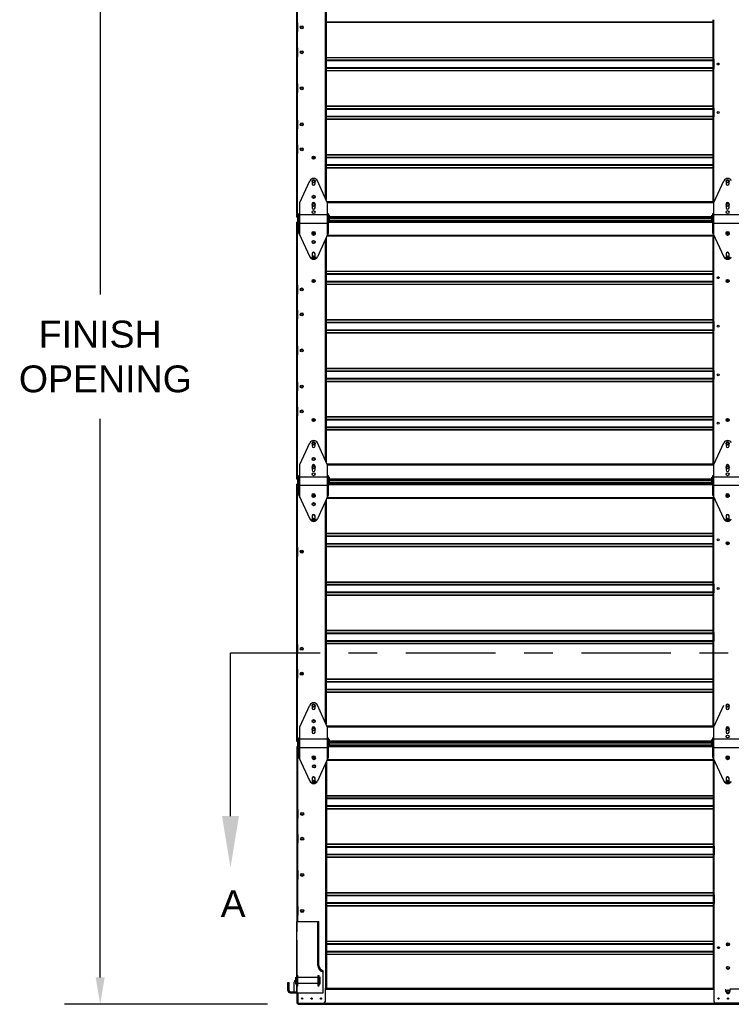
# Model space of a CAD drawing. Header units: inches. Extents: x 168.8 to 189.1, y 234.4 to 247.7.
# Tile 4 of 8: x 178.1 to 180.6, y 240.4 to 243.9. Entities that reach past the tile are written whole.
import ezdxf
from ezdxf import colors
from ezdxf.entities.mleader import LeaderData, LeaderLine
from ezdxf.math import Vec2, Vec3

# ---------------------------------------------------------------- set-up
doc = ezdxf.new("R2010")
doc.units = ezdxf.units.IN
doc.header["$LTSCALE"] = 0.25
doc.header["$MEASUREMENT"] = 0
doc.linetypes.add('CENTER', pattern=[2, 1.25, -0.25, 0.25, -0.25])
doc.linetypes.add('CENTERX2', pattern=[0.8, 0.5, -0.1, 0.1, -0.1])
for name, color, linetype in [('403 - NO WINDOW', 7, 'Continuous'), ('ANNOTATIONS', 1, 'Continuous'), ('SECTION CUTS', 6, 'CENTER')]:
    doc.layers.add(name, color=color, linetype=linetype)
doc.styles.add('ARIAL', font='arial.ttf', dxfattribs={"height": 0.09375})
doc.styles.get("Standard").update_dxf_attribs({"font": 'romans.shx'})
doc.dimstyles.new('STANDARD$0', dxfattribs={"dimtxt": 0.09375, "dimasz": 0.09375, "dimexe": 0.03125, "dimexo": 0.046875, "dimgap": 0.09, "dimtad": 0, "dimtih": 1, "dimtoh": 1, "dimdec": 4, "dimzin": 0, "dimdsep": 46, "dimtxsty": 'ARIAL', "dimcen": 0.09, "dimadec": 0, "dimazin": 0, "dimtfac": 1, "dimtdec": 4, "dimtofl": 0, "dimtmove": 0, "dimatfit": 1, "dimfxl": 1, "dimtolj": 1, "dimtzin": 0, "dimarcsym": 0})

# ---------------------------------------------------------------- blocks, each defined once
blk = doc.blocks.new('*D4')
at = {"layer": 'ANNOTATIONS', "color": 0, "lineweight": -2, "transparency": 16777216}
for p, q in [((179.0783, 244.9352), (178.2501, 244.9352)), ((178.3751, 244.8415), (178.3751, 242.8922)), ((178.3751, 240.5081), (178.3751, 242.4574)), ((178.9588, 240.4144), (178.2501, 240.4144))]:
    blk.add_line(p, q, dxfattribs=at)
at = {"layer": 'ANNOTATIONS', "color": 0, "transparency": 16777216}
for points in [[(178.3595, 244.8415), (178.3907, 244.8415), (178.3751, 244.9352)], [(178.3595, 240.5081), (178.3907, 240.5081), (178.3751, 240.4144)]]:
    blk.add_solid(points, dxfattribs=at)
at = {"layer": 'defpoints', "color": 0, "transparency": 16777216}
for p in [(179.1845, 244.9352), (178.3751, 240.4144), (179.065, 240.4144)]:
    blk.add_point(p, dxfattribs=at)
at = {"layer": 'ANNOTATIONS', "color": 0, "transparency": 16777216, "insert": (178.3751, 242.6748), "char_height": 0.09375, "attachment_point": 5, "style": 'ARIAL'}
blk.add_mtext('\\A1;FINISH\\P OPENING', dxfattribs=at)

msp = doc.modelspace()

# ---------------------------------------------------------------- linework, layer by layer
at = {"layer": '403 - NO WINDOW', "linetype": 'Continuous'}
for p, q in [((179.05999, 244.05988), (179.05999, 243.16324)), ((179.06255, 244.05988), (179.06255, 243.16324)), ((179.16338, 244.00405), (179.16338, 243.22322)), ((179.16082, 243.99851), (179.16082, 243.22877)), ((179.06255, 243.83974), (179.05999, 243.83974)), ((179.06127, 243.80924), (179.06127, 243.83974)), ((179.06364, 243.80924), (179.06364, 243.83974)), ((179.16338, 243.84355), (180.51336, 243.84355)), ((179.16338, 243.84252), (180.51336, 243.84252)), ((180.51336, 243.85047), (180.51336, 243.21581)), ((180.51592, 243.85047), (180.51592, 243.21581)), ((179.05999, 243.80924), (179.06255, 243.80924)), ((179.06255, 243.75276), (179.05999, 243.75276)), ((179.06127, 243.72226), (179.06127, 243.75276)), ((179.06364, 243.72226), (179.06364, 243.75276)), ((179.05999, 243.72226), (179.06255, 243.72226)), ((179.16338, 243.71948), (180.51336, 243.71948)), ((179.16338, 243.71845), (180.51336, 243.71845)), ((179.16338, 243.71049), (180.51336, 243.71049)), ((179.16338, 243.70863), (180.51336, 243.70863)), ((180.51592, 243.71153), (180.51336, 243.71153)), ((180.51464, 243.68103), (180.51464, 243.71153)), ((179.16338, 243.68393), (180.51336, 243.68393)), ((179.16338, 243.68207), (180.51336, 243.68207)), ((179.16338, 243.67411), (180.51336, 243.67411)), ((179.16338, 243.67308), (180.51336, 243.67308)), ((180.51336, 243.68103), (180.51592, 243.68103)), ((179.06255, 243.62681), (179.05999, 243.62681)), ((179.06127, 243.62681), (179.06127, 243.59631)), ((179.06364, 243.59631), (179.06364, 243.62681)), ((179.05999, 243.59631), (179.06255, 243.59631)), ((179.16338, 243.55004), (180.51336, 243.55004)), ((179.16338, 243.54901), (180.51336, 243.54901)), ((179.16338, 243.54106), (180.51336, 243.54106)), ((179.16338, 243.53919), (180.51336, 243.53919)), ((180.51592, 243.54209), (180.51336, 243.54209)), ((180.51464, 243.51159), (180.51464, 243.54209)), ((179.06255, 243.50086), (179.05999, 243.50086)), ((179.06127, 243.47036), (179.06127, 243.50086)), ((179.06364, 243.47036), (179.06364, 243.50086)), ((179.16338, 243.51449), (180.51336, 243.51449)), ((179.16338, 243.51263), (180.51336, 243.51263)), ((179.16338, 243.50468), (180.51336, 243.50468)), ((179.16338, 243.50365), (180.51336, 243.50365)), ((180.51336, 243.51159), (180.51592, 243.51159)), ((179.05999, 243.47036), (179.06255, 243.47036)), ((179.06255, 243.41388), (179.05999, 243.41388)), ((179.05999, 243.38338), (179.06255, 243.38338)), ((179.06127, 243.38338), (179.06127, 243.41388)), ((179.06364, 243.38338), (179.06364, 243.41388)), ((179.11634, 243.36975), (179.1239, 243.36975)), ((179.11715, 243.37162), (179.12309, 243.37162)), ((179.12012, 243.36921), (179.12012, 243.36975)), ((179.16338, 243.3806), (180.51336, 243.3806)), ((179.16338, 243.37957), (180.51336, 243.37957)), ((179.16338, 243.37162), (180.51336, 243.37162)), ((179.16338, 243.36975), (180.51336, 243.36975)), ((180.51592, 243.37266), (180.51336, 243.37266)), ((180.51464, 243.37266), (180.51464, 243.34216)), ((179.16338, 243.34506), (180.51336, 243.34506)), ((179.16338, 243.34319), (180.51336, 243.34319)), ((179.16338, 243.33524), (180.51336, 243.33524)), ((179.16338, 243.33421), (180.51336, 243.33421)), ((180.51336, 243.34216), (180.51592, 243.34216)), ((180.51675, 243.21508), (179.16714, 243.21508)), ((179.16791, 243.21271), (180.51675, 243.21271)), ((180.51336, 243.21581), (180.51675, 243.21581)), ((179.05999, 243.16324), (179.06364, 243.16324)), ((179.05999, 243.14476), (179.05999, 242.24812)), ((179.05999, 243.14476), (179.06503, 243.14476)), ((179.06255, 243.14476), (179.06255, 242.24812)), ((179.06364, 243.16324), (179.06364, 243.14476)), ((179.06364, 243.15972), (179.06503, 243.15972)), ((179.06364, 243.15744), (179.06503, 243.15744)), ((179.06364, 243.15027), (179.06503, 243.15027)), ((179.06364, 243.14828), (179.06503, 243.14828)), ((179.17139, 243.14417), (180.51379, 243.14417)), ((179.17521, 243.16383), (180.50997, 243.16383)), ((179.17521, 243.15972), (180.51727, 243.15972)), ((179.17521, 243.15744), (180.50997, 243.15744)), ((179.17521, 243.15027), (180.50997, 243.15027)), ((179.17521, 243.14828), (180.50997, 243.14828)), ((179.12012, 243.11054), (179.12012, 243.11093)), ((179.16082, 243.08339), (179.16082, 242.31364)), ((179.16338, 243.08893), (179.16338, 242.3081)), ((179.16693, 243.09661), (180.51675, 243.09661)), ((179.16791, 243.09898), (180.51675, 243.09898)), ((180.51675, 243.09219), (180.51336, 243.09219)), ((180.51336, 243.09219), (180.51336, 242.30069)), ((180.51592, 243.09219), (180.51592, 242.30069)), ((180.51675, 243.09219), (180.51675, 243.09986)), ((179.16338, 242.9738), (180.51336, 242.9738)), ((179.16338, 242.97277), (180.51336, 242.97277)), ((179.11634, 242.93825), (179.1239, 242.93825)), ((179.11715, 242.93639), (179.12309, 242.93639)), ((179.12012, 242.93879), (179.12012, 242.93825)), ((179.16338, 242.96481), (180.51336, 242.96481)), ((179.16338, 242.96295), (180.51336, 242.96295)), ((179.16338, 242.93825), (180.51336, 242.93825)), ((179.16338, 242.93639), (180.51336, 242.93639)), ((180.51592, 242.96585), (180.51336, 242.96585)), ((180.51336, 242.93535), (180.51592, 242.93535)), ((180.51464, 242.96585), (180.51464, 242.93535)), ((180.56127, 242.93825), (180.56884, 242.93825)), ((180.56209, 242.93639), (180.56802, 242.93639)), ((179.06255, 242.92462), (179.05999, 242.92462)), ((179.06127, 242.89412), (179.06127, 242.92462)), ((179.06364, 242.89412), (179.06364, 242.92462)), ((179.16338, 242.92843), (180.51336, 242.92843)), ((179.16338, 242.9274), (180.51336, 242.9274)), ((179.05999, 242.89412), (179.06255, 242.89412)), ((179.06255, 242.83764), (179.05999, 242.83764)), ((179.06127, 242.80714), (179.06127, 242.83764)), ((179.06364, 242.80714), (179.06364, 242.83764)), ((179.05999, 242.80714), (179.06255, 242.80714)), ((179.16338, 242.80436), (180.51336, 242.80436)), ((179.16338, 242.80333), (180.51336, 242.80333)), ((179.16338, 242.79537), (180.51336, 242.79537)), ((179.16338, 242.79351), (180.51336, 242.79351)), ((179.16338, 242.76881), (180.51336, 242.76881)), ((179.16338, 242.76695), (180.51336, 242.76695)), ((180.51592, 242.79641), (180.51336, 242.79641)), ((180.51336, 242.76591), (180.51592, 242.76591)), ((180.51464, 242.76591), (180.51464, 242.79641)), ((179.16338, 242.75899), (180.51336, 242.75899)), ((179.16338, 242.75796), (180.51336, 242.75796)), ((179.06255, 242.71169), (179.05999, 242.71169)), ((179.06127, 242.71169), (179.06127, 242.68119)), ((179.06364, 242.68119), (179.06364, 242.71169)), ((179.05999, 242.68119), (179.06255, 242.68119)), ((179.16338, 242.63492), (180.51336, 242.63492)), ((179.16338, 242.63389), (180.51336, 242.63389)), ((180.51592, 242.62697), (180.51336, 242.62697)), ((180.51464, 242.59647), (180.51464, 242.62697)), ((179.16338, 242.62593), (180.51336, 242.62593)), ((179.16338, 242.62407), (180.51336, 242.62407)), ((179.16338, 242.59937), (180.51336, 242.59937)), ((179.16338, 242.59751), (180.51336, 242.59751)), ((180.51336, 242.59647), (180.51592, 242.59647)), ((179.06255, 242.58574), (179.05999, 242.58574)), ((179.06127, 242.55524), (179.06127, 242.58574)), ((179.06364, 242.55524), (179.06364, 242.58574)), ((179.16338, 242.58955), (180.51336, 242.58955)), ((179.16338, 242.58852), (180.51336, 242.58852)), ((179.05999, 242.55524), (179.06255, 242.55524)), ((179.06255, 242.49876), (179.05999, 242.49876)), ((179.06127, 242.46826), (179.06127, 242.49876)), ((179.06364, 242.46826), (179.06364, 242.49876)), ((179.05999, 242.46826), (179.06255, 242.46826)), ((179.11634, 242.45463), (179.1239, 242.45463)), ((179.11715, 242.4565), (179.12309, 242.4565)), ((179.12012, 242.45409), (179.12012, 242.45463)), ((179.16338, 242.46548), (180.51336, 242.46548)), ((179.16338, 242.46445), (180.51336, 242.46445)), ((179.16338, 242.4565), (180.51336, 242.4565)), ((179.16338, 242.45463), (180.51336, 242.45463)), ((180.51592, 242.45754), (180.51336, 242.45754)), ((180.51464, 242.45754), (180.51464, 242.42704)), ((180.56127, 242.45463), (180.56884, 242.45463)), ((180.56209, 242.4565), (180.56802, 242.4565)), ((179.16338, 242.42993), (180.51336, 242.42993)), ((179.16338, 242.42807), (180.51336, 242.42807)), ((179.16338, 242.42012), (180.51336, 242.42012)), ((180.51336, 242.42704), (180.51592, 242.42704)), ((179.16338, 242.41908), (180.51336, 242.41908)), ((180.51675, 242.29996), (179.16714, 242.29996)), ((179.16791, 242.29759), (180.51675, 242.29759)), ((180.51336, 242.30069), (180.51675, 242.30069)), ((179.05999, 242.24812), (179.06364, 242.24812)), ((179.06364, 242.24812), (179.06364, 242.22964)), ((179.17521, 242.24871), (180.50997, 242.24871)), ((179.05999, 242.22964), (179.05999, 241.333)), ((179.05999, 242.22964), (179.06503, 242.22964)), ((179.06255, 242.22964), (179.06255, 241.333)), ((179.06364, 242.2446), (179.06503, 242.2446)), ((179.06364, 242.24232), (179.06503, 242.24232)), ((179.06364, 242.23515), (179.06503, 242.23515)), ((179.06364, 242.23316), (179.06503, 242.23316)), ((179.17139, 242.22905), (180.51379, 242.22905)), ((179.17521, 242.2446), (180.51727, 242.2446)), ((179.17521, 242.24232), (180.50997, 242.24232)), ((179.17521, 242.23515), (180.50997, 242.23515)), ((179.17521, 242.23316), (180.50997, 242.23316)), ((179.12012, 242.19542), (179.12012, 242.1958)), ((179.16693, 242.18149), (180.51675, 242.18149)), ((179.16791, 242.18386), (180.51675, 242.18386)), ((180.51675, 242.17707), (180.51675, 242.18474)), ((179.16082, 242.16827), (179.16082, 241.39852)), ((179.16338, 242.17381), (179.16338, 241.39298)), ((180.51675, 242.17707), (180.51336, 242.17707)), ((180.51336, 242.17707), (180.51336, 241.38557)), ((180.51592, 242.17707), (180.51592, 241.38557)), ((179.16338, 242.05867), (180.51336, 242.05867)), ((179.16338, 242.05764), (180.51336, 242.05764)), ((179.16338, 242.04969), (180.51336, 242.04969)), ((179.16338, 242.04782), (180.51336, 242.04782)), ((180.51592, 242.05073), (180.51336, 242.05073)), ((180.51464, 242.05073), (180.51464, 242.02023)), ((179.06255, 242.0095), (179.05999, 242.0095)), ((179.06127, 241.979), (179.06127, 242.0095)), ((179.06364, 241.979), (179.06364, 242.0095)), ((179.16338, 242.02313), (180.51336, 242.02313)), ((179.16338, 242.02126), (180.51336, 242.02126)), ((179.16338, 242.01331), (180.51336, 242.01331)), ((179.16338, 242.01228), (180.51336, 242.01228)), ((180.51336, 242.02023), (180.51592, 242.02023)), ((180.56127, 242.02313), (180.56884, 242.02313)), ((180.56209, 242.02126), (180.56802, 242.02126)), ((179.05999, 241.979), (179.06255, 241.979)), ((179.06255, 241.92252), (179.05999, 241.92252)), ((179.06127, 241.92252), (179.06127, 241.89202)), ((179.06364, 241.89202), (179.06364, 241.92252)), ((179.05999, 241.89202), (179.06255, 241.89202)), ((179.16338, 241.88924), (180.51336, 241.88924)), ((179.16338, 241.8882), (180.51336, 241.8882)), ((179.16338, 241.88025), (180.51336, 241.88025)), ((179.16338, 241.87839), (180.51336, 241.87839)), ((180.51592, 241.88129), (180.51336, 241.88129)), ((180.51464, 241.85079), (180.51464, 241.88129)), ((179.16338, 241.85369), (180.51336, 241.85369)), ((179.16338, 241.85182), (180.51336, 241.85182)), ((179.16338, 241.84387), (180.51336, 241.84387)), ((179.16338, 241.84284), (180.51336, 241.84284)), ((180.51336, 241.85079), (180.51592, 241.85079)), ((179.05999, 241.79657), (179.06255, 241.79657)), ((179.06127, 241.76607), (179.06127, 241.79657)), ((179.06364, 241.76607), (179.06364, 241.79657)), ((179.05999, 241.76607), (179.06255, 241.76607)), ((179.16338, 241.7198), (180.51336, 241.7198)), ((179.16338, 241.71877), (180.51336, 241.71877)), ((179.16338, 241.71081), (180.51336, 241.71081)), ((179.16338, 241.70895), (180.51336, 241.70895)), ((180.51592, 241.71185), (180.51336, 241.71185)), ((180.51464, 241.68135), (180.51464, 241.71185)), ((179.06255, 241.67062), (179.05999, 241.67062)), ((179.06127, 241.64012), (179.06127, 241.67062)), ((179.06364, 241.64012), (179.06364, 241.67062)), ((179.16338, 241.68425), (180.51336, 241.68425)), ((179.16338, 241.68239), (180.51336, 241.68239)), ((179.16338, 241.67443), (180.51336, 241.67443)), ((179.16338, 241.6734), (180.51336, 241.6734)), ((180.51336, 241.68135), (180.51592, 241.68135)), ((179.05999, 241.64012), (179.06255, 241.64012)), ((179.06255, 241.58364), (179.05999, 241.58364)), ((179.06127, 241.55314), (179.06127, 241.58364)), ((179.06364, 241.55314), (179.06364, 241.58364)), ((179.05999, 241.55314), (179.06255, 241.55314)), ((179.16338, 241.55036), (180.51336, 241.55036)), ((179.16338, 241.54933), (180.51336, 241.54933)), ((179.16338, 241.54137), (180.51336, 241.54137)), ((179.16338, 241.53951), (180.51336, 241.53951)), ((180.51592, 241.54242), (180.51336, 241.54242)), ((180.51464, 241.54242), (180.51464, 241.51192)), ((179.16338, 241.51481), (180.51336, 241.51481)), ((179.16338, 241.51295), (180.51336, 241.51295)), ((179.16338, 241.50499), (180.51336, 241.50499)), ((179.16338, 241.50396), (180.51336, 241.50396)), ((180.51336, 241.51192), (180.51592, 241.51192)), ((180.51675, 241.38484), (179.16714, 241.38484)), ((179.16791, 241.38247), (180.51675, 241.38247)), ((180.51336, 241.38557), (180.51675, 241.38557)), ((179.05999, 241.333), (179.06364, 241.333)), ((179.06364, 241.333), (179.06364, 241.32948)), ((179.06364, 241.32948), (179.06503, 241.32948)), ((179.06503, 241.32948), (179.06503, 241.31451)), ((179.17521, 241.33359), (180.50997, 241.33359)), ((179.17521, 241.32948), (180.50997, 241.32948)), ((179.17521, 241.3272), (180.50997, 241.3272)), ((179.06137, 241.31451), (179.06137, 240.66852)), ((179.06137, 241.31451), (179.06503, 241.31451)), ((179.06394, 241.31451), (179.06394, 240.70292)), ((179.06762, 241.31451), (179.06885, 241.31451)), ((179.17139, 241.31393), (180.50997, 241.31393)), ((179.17521, 241.32003), (180.50997, 241.32003)), ((179.17521, 241.31803), (180.50997, 241.31803)), ((180.51167, 241.31393), (180.51379, 241.31393)), ((179.12151, 241.2803), (179.12151, 241.28068)), ((179.16221, 241.25615), (179.16221, 240.47044)), ((179.16477, 241.26195), (179.16477, 240.47044)), ((179.16693, 241.26637), (180.51814, 241.26637)), ((179.16791, 241.26874), (180.51814, 241.26874)), ((180.51675, 241.26195), (180.51336, 241.26195)), ((180.51475, 241.26195), (180.51475, 240.47044)), ((180.51675, 241.26195), (180.51675, 241.26961)), ((180.51731, 241.26195), (180.51731, 240.47044)), ((179.16477, 241.14355), (180.51475, 241.14355)), ((179.16477, 241.14252), (180.51475, 241.14252)), ((179.16477, 241.13457), (180.51475, 241.13457)), ((179.16477, 241.1327), (180.51475, 241.1327)), ((180.51731, 241.13561), (180.51475, 241.13561)), ((180.51603, 241.13561), (180.51603, 241.10511)), ((179.06394, 241.09438), (179.06137, 241.09438)), ((179.06266, 241.06388), (179.06266, 241.09438)), ((179.06503, 241.06388), (179.06503, 241.09438)), ((179.16477, 241.10801), (180.51475, 241.10801)), ((179.16477, 241.10614), (180.51475, 241.10614)), ((179.16477, 241.09819), (180.51475, 241.09819)), ((179.16477, 241.09716), (180.51475, 241.09716)), ((180.51475, 241.10511), (180.51731, 241.10511)), ((179.06137, 241.06388), (179.06394, 241.06388)), ((179.06394, 241.0074), (179.06137, 241.0074)), ((179.06137, 240.9769), (179.06394, 240.9769)), ((179.06266, 240.9769), (179.06266, 241.0074)), ((179.06503, 240.9769), (179.06503, 241.0074)), ((179.16477, 240.97411), (180.51475, 240.97411)), ((179.16477, 240.97308), (180.51475, 240.97308)), ((179.16477, 240.96513), (180.51475, 240.96513)), ((179.16477, 240.96326), (180.51475, 240.96326)), ((180.51731, 240.96617), (180.51475, 240.96617)), ((180.51603, 240.93567), (180.51603, 240.96617)), ((179.16477, 240.93857), (180.51475, 240.93857)), ((179.16477, 240.9367), (180.51475, 240.9367)), ((179.16477, 240.92875), (180.51475, 240.92875)), ((179.16477, 240.92772), (180.51475, 240.92772)), ((180.51475, 240.93567), (180.51731, 240.93567)), ((179.06394, 240.88145), (179.06137, 240.88145)), ((179.06266, 240.88145), (179.06266, 240.85095)), ((179.06503, 240.85095), (179.06503, 240.88145)), ((179.06137, 240.85095), (179.06394, 240.85095)), ((179.16477, 240.80467), (180.51475, 240.80467)), ((179.16477, 240.80364), (180.51475, 240.80364)), ((179.16477, 240.79569), (180.51475, 240.79569)), ((179.16477, 240.79383), (180.51475, 240.79383)), ((180.51731, 240.79673), (180.51475, 240.79673)), ((180.51603, 240.76623), (180.51603, 240.79673)), ((179.06394, 240.7555), (179.06137, 240.7555)), ((179.06266, 240.725), (179.06266, 240.7555)), ((179.06503, 240.725), (179.06503, 240.7555)), ((179.16477, 240.76913), (180.51475, 240.76913)), ((179.16477, 240.76726), (180.51475, 240.76726)), ((179.16477, 240.75931), (180.51475, 240.75931)), ((179.16477, 240.75828), (180.51475, 240.75828)), ((180.51475, 240.76623), (180.51731, 240.76623)), ((179.06137, 240.725), (179.06394, 240.725)), ((179.06137, 240.63802), (179.06137, 240.41788)), ((179.16477, 240.63524), (180.51475, 240.63524)), ((179.16477, 240.6342), (180.51475, 240.6342)), ((179.16477, 240.62625), (180.51475, 240.62625)), ((179.16477, 240.62439), (180.51475, 240.62439)), ((179.16477, 240.59969), (180.51475, 240.59969)), ((180.51731, 240.6273), (180.51475, 240.6273)), ((180.51603, 240.6273), (180.51603, 240.5968)), ((180.56266, 240.62439), (180.57023, 240.62439)), ((180.56348, 240.62625), (180.56941, 240.62625)), ((179.16477, 240.59782), (180.51475, 240.59782)), ((179.16477, 240.58987), (180.51475, 240.58987)), ((179.16477, 240.58884), (180.51475, 240.58884)), ((180.51475, 240.5968), (180.51731, 240.5968)), ((179.16477, 240.47044), (179.15995, 240.47044)), ((179.15995, 240.47044), (179.15995, 240.42278)), ((180.51814, 240.46972), (179.15995, 240.46972)), ((179.15995, 240.46735), (180.51814, 240.46735)), ((180.51475, 240.47044), (180.51814, 240.47044)), ((180.51814, 240.42278), (180.51814, 240.47044)), ((180.55948, 240.45906), (180.55948, 240.46735)), ((182.0656, 240.46735), (180.57341, 240.46735)), ((180.57341, 240.46735), (180.57341, 240.45906)), ((179.06394, 240.45442), (179.06394, 240.41788)), ((179.06503, 240.45442), (179.06503, 240.41846)), ((179.06137, 240.41788), (179.15506, 240.41788)), ((179.06503, 240.41846), (183.57399, 240.41846)), ((179.06503, 240.41788), (179.06503, 240.41436)), ((179.06503, 240.41436), (183.57399, 240.41436)), ((180.60986, 240.41788), (180.52303, 240.41788))]:
    msp.add_line(p, q, dxfattribs=at)
at = {"layer": '403 - NO WINDOW', "linetype": 'CENTERX2'}
for p, q in [((179.06353, 243.83974), (179.06353, 243.80924)), ((179.06353, 243.75276), (179.06353, 243.72226)), ((180.5169, 243.71153), (180.5169, 243.68103)), ((179.06353, 243.62681), (179.06353, 243.59631)), ((180.5169, 243.54209), (180.5169, 243.51159)), ((179.06353, 243.50086), (179.06353, 243.47036)), ((179.06353, 243.41388), (179.06353, 243.38338)), ((180.5169, 243.34216), (180.5169, 243.37266)), ((180.5169, 242.93535), (180.5169, 242.96585)), ((179.06353, 242.92462), (179.06353, 242.89412)), ((179.06353, 242.83764), (179.06353, 242.80714)), ((180.5169, 242.79641), (180.5169, 242.76591)), ((179.06353, 242.71169), (179.06353, 242.68119)), ((180.5169, 242.62697), (180.5169, 242.59647)), ((179.06353, 242.58574), (179.06353, 242.55524)), ((179.06353, 242.49876), (179.06353, 242.46826)), ((180.5169, 242.42704), (180.5169, 242.45754)), ((180.5169, 242.02023), (180.5169, 242.05073)), ((179.06353, 242.0095), (179.06353, 241.979)), ((179.06353, 241.89202), (179.06353, 241.92252)), ((180.5169, 241.88129), (180.5169, 241.85079)), ((179.06353, 241.76607), (179.06353, 241.79657)), ((180.5169, 241.71185), (180.5169, 241.68135)), ((179.06353, 241.67062), (179.06353, 241.64012)), ((179.06353, 241.58364), (179.06353, 241.55314)), ((180.5169, 241.51192), (180.5169, 241.54242)), ((180.51829, 241.10511), (180.51829, 241.13561)), ((179.06491, 241.09438), (179.06491, 241.06388)), ((179.06491, 241.0074), (179.06491, 240.9769)), ((180.51829, 240.96617), (180.51829, 240.93567)), ((179.06491, 240.88145), (179.06491, 240.85095)), ((180.51829, 240.79673), (180.51829, 240.76623)), ((179.06491, 240.7555), (179.06491, 240.725)), ((180.51829, 240.5968), (180.51829, 240.6273))]:
    msp.add_line(p, q, dxfattribs=at)
at = {"layer": '403 - NO WINDOW'}
for p, q in [((179.07233, 243.21342), (179.1071, 243.28871)), ((179.11505, 243.28719), (179.11505, 243.27821)), ((179.12518, 243.27821), (179.12518, 243.28719)), ((179.16791, 243.21342), (179.13313, 243.28871)), ((180.51727, 243.21342), (180.55204, 243.28871)), ((180.55999, 243.28719), (180.55999, 243.27821)), ((180.57012, 243.27821), (180.57012, 243.28719)), ((179.07233, 243.09873), (179.07233, 243.21342)), ((179.16791, 243.21342), (179.16791, 243.09873)), ((180.51727, 243.09873), (180.51727, 243.21342)), ((179.11505, 243.20819), (179.11505, 243.19442)), ((179.12518, 243.19442), (179.12518, 243.20819)), ((180.55999, 243.20819), (180.55999, 243.19442)), ((180.57012, 243.19442), (180.57012, 243.20819)), ((179.06503, 243.14306), (179.06503, 243.1691)), ((179.06503, 243.1691), (179.06885, 243.16659)), ((179.06503, 243.14306), (179.06885, 243.14556)), ((179.06885, 243.10626), (179.06885, 243.17471)), ((179.06885, 243.17471), (179.07233, 243.17471)), ((179.07233, 243.17089), (179.16791, 243.17089)), ((179.16791, 243.17471), (179.17139, 243.17471)), ((179.17139, 243.17471), (179.17139, 243.10626)), ((179.17521, 243.1691), (179.17139, 243.16659)), ((179.17521, 243.14306), (179.17139, 243.14556)), ((179.17521, 243.14306), (179.17521, 243.1691)), ((180.50997, 243.14306), (180.50997, 243.1691)), ((180.50997, 243.1691), (180.51379, 243.16659)), ((180.50997, 243.14306), (180.51379, 243.14556)), ((180.51379, 243.10626), (180.51379, 243.17471)), ((180.51379, 243.17471), (180.51727, 243.17471)), ((180.51727, 243.17089), (180.61285, 243.17089)), ((179.07233, 243.14126), (179.16791, 243.14126)), ((180.51727, 243.14126), (180.61285, 243.14126)), ((179.06885, 243.10626), (179.1071, 243.02344)), ((179.17139, 243.10626), (179.13313, 243.02344)), ((180.51379, 243.10626), (180.55204, 243.02344)), ((179.11505, 243.03395), (179.11505, 243.0242)), ((179.12518, 243.0242), (179.12518, 243.03395)), ((180.55999, 243.03395), (180.55999, 243.0242)), ((180.57012, 243.0242), (180.57012, 243.03395)), ((179.07233, 242.2983), (179.1071, 242.37359)), ((179.11505, 242.37207), (179.11505, 242.36309)), ((179.12518, 242.36309), (179.12518, 242.37207)), ((179.16791, 242.2983), (179.13313, 242.37359)), ((180.51727, 242.2983), (180.55204, 242.37359)), ((180.55999, 242.37207), (180.55999, 242.36309)), ((180.57012, 242.36309), (180.57012, 242.37207)), ((179.07233, 242.18361), (179.07233, 242.2983)), ((179.11505, 242.29307), (179.11505, 242.2793)), ((179.12518, 242.2793), (179.12518, 242.29307)), ((179.16791, 242.2983), (179.16791, 242.18361)), ((180.51727, 242.18361), (180.51727, 242.2983)), ((180.55999, 242.29307), (180.55999, 242.2793)), ((180.57012, 242.2793), (180.57012, 242.29307)), ((179.06503, 242.22794), (179.06503, 242.25397)), ((179.06503, 242.25397), (179.06885, 242.25147)), ((179.06885, 242.19114), (179.06885, 242.25959)), ((179.06885, 242.25959), (179.07233, 242.25959)), ((179.07233, 242.25577), (179.16791, 242.25577)), ((179.16791, 242.25959), (179.17139, 242.25959)), ((179.17139, 242.25959), (179.17139, 242.19114)), ((179.17521, 242.25397), (179.17139, 242.25147)), ((179.17521, 242.22794), (179.17521, 242.25397)), ((180.50997, 242.22794), (180.50997, 242.25397)), ((180.50997, 242.25397), (180.51379, 242.25147)), ((180.51379, 242.19114), (180.51379, 242.25959)), ((180.51379, 242.25959), (180.51727, 242.25959)), ((180.51727, 242.25577), (180.61285, 242.25577)), ((179.06503, 242.22794), (179.06885, 242.23044)), ((179.07233, 242.22614), (179.16791, 242.22614)), ((179.17521, 242.22794), (179.17139, 242.23044)), ((180.50997, 242.22794), (180.51379, 242.23044)), ((180.51727, 242.22614), (180.61285, 242.22614)), ((179.06885, 242.19114), (179.1071, 242.10832)), ((179.17139, 242.19114), (179.13313, 242.10832)), ((180.51379, 242.19114), (180.55204, 242.10832)), ((179.11505, 242.11883), (179.11505, 242.10908)), ((179.12518, 242.10908), (179.12518, 242.11883)), ((180.55999, 242.11883), (180.55999, 242.10908)), ((180.57012, 242.10908), (180.57012, 242.11883)), ((179.07233, 241.38318), (179.1071, 241.45847)), ((179.16791, 241.38318), (179.13313, 241.45847)), ((180.51727, 241.38318), (180.55204, 241.45847)), ((179.11505, 241.45695), (179.11505, 241.44796)), ((179.12518, 241.44796), (179.12518, 241.45695)), ((180.55999, 241.45695), (180.55999, 241.44796)), ((180.57012, 241.44796), (180.57012, 241.45695)), ((179.07233, 241.26849), (179.07233, 241.38318)), ((179.11505, 241.37794), (179.11505, 241.36418)), ((179.12518, 241.36418), (179.12518, 241.37794)), ((179.16791, 241.38318), (179.16791, 241.26849)), ((180.51727, 241.26849), (180.51727, 241.38318)), ((180.55999, 241.37794), (180.55999, 241.36418)), ((180.57012, 241.36418), (180.57012, 241.37794)), ((179.06503, 241.31282), (179.06503, 241.33885)), ((179.06503, 241.33885), (179.06885, 241.33635)), ((179.06885, 241.27602), (179.06885, 241.34447)), ((179.06885, 241.34447), (179.07233, 241.34447)), ((179.07233, 241.34065), (179.16791, 241.34065)), ((179.16791, 241.34447), (179.17139, 241.34447)), ((179.17139, 241.34447), (179.17139, 241.27602)), ((179.17521, 241.33885), (179.17139, 241.33635)), ((179.17521, 241.31282), (179.17521, 241.33885)), ((180.50997, 241.31282), (180.50997, 241.33885)), ((180.50997, 241.33885), (180.51379, 241.33635)), ((180.51379, 241.27602), (180.51379, 241.34447)), ((180.51379, 241.34447), (180.51727, 241.34447)), ((180.51727, 241.34065), (180.61285, 241.34065)), ((179.06503, 241.31282), (179.06885, 241.31532)), ((179.07233, 241.31102), (179.16791, 241.31102)), ((179.17521, 241.31282), (179.17139, 241.31532)), ((180.50997, 241.31282), (180.51379, 241.31532)), ((180.51727, 241.31102), (180.61285, 241.31102)), ((179.06885, 241.27602), (179.1071, 241.1932)), ((179.17139, 241.27602), (179.13313, 241.1932)), ((180.51379, 241.27602), (180.55204, 241.1932)), ((179.11505, 241.20371), (179.11505, 241.19396)), ((179.12518, 241.19396), (179.12518, 241.20371)), ((180.55999, 241.20371), (180.55999, 241.19396)), ((180.57012, 241.19396), (180.57012, 241.20371)), ((179.0612, 240.70292), (179.13881, 240.70292)), ((179.0612, 240.45442), (179.0612, 240.70292)), ((179.13499, 240.55), (179.13499, 240.70292)), ((179.13881, 240.55), (179.13881, 240.70292)), ((179.15296, 240.45442), (179.15296, 240.53154)), ((179.05776, 240.48492), (179.05776, 240.50946)), ((179.05776, 240.50946), (179.0612, 240.5078)), ((179.0612, 240.51511), (179.06503, 240.51511)), ((179.06503, 240.47927), (179.06503, 240.51511)), ((179.13528, 240.5078), (179.06503, 240.5078)), ((179.13528, 240.51511), (179.13528, 240.47927)), ((179.13528, 240.51511), (179.1391, 240.51511)), ((179.1391, 240.47927), (179.1391, 240.51511)), ((179.14254, 240.50946), (179.1391, 240.5078)), ((179.14254, 240.48492), (179.14254, 240.50946)), ((179.03062, 240.46207), (179.03062, 240.49026)), ((179.03062, 240.49026), (179.03444, 240.49026)), ((179.03444, 240.46207), (179.03444, 240.49026)), ((179.0526, 240.45824), (179.0526, 240.4917)), ((179.05776, 240.48492), (179.0612, 240.48658)), ((179.0612, 240.47927), (179.06503, 240.47927)), ((179.13528, 240.48658), (179.06503, 240.48658)), ((179.13528, 240.47927), (179.1391, 240.47927)), ((179.14254, 240.48492), (179.1391, 240.48658)), ((179.03827, 240.45824), (179.0612, 240.45824)), ((179.03827, 240.45442), (179.15296, 240.45442))]:
    msp.add_line(p, q, dxfattribs=at)
at = {"layer": '403 - NO WINDOW', "linetype": 'Continuous'}
for centre, radius in [((179.07878, 243.82449), 0.00527), ((179.07878, 243.82449), 0.00341), ((179.07878, 243.73751), 0.00527), ((179.07878, 243.73751), 0.00341), ((180.53215, 243.69628), 0.00341), ((179.07878, 243.61156), 0.00527), ((179.07878, 243.61156), 0.00341), ((180.53215, 243.52684), 0.00341), ((179.07878, 243.48561), 0.00527), ((179.07878, 243.48561), 0.00341), ((179.07878, 243.39863), 0.00527), ((179.07878, 243.39863), 0.00341), ((179.12012, 243.36921), 0.00544), ((179.12012, 243.36921), 0.00382), ((179.12012, 243.28682), 0.00544), ((179.12012, 243.28682), 0.00382), ((180.56506, 243.28682), 0.00544), ((180.56506, 243.28682), 0.00382), ((179.12012, 243.23268), 0.00544), ((179.12012, 243.23268), 0.00382), ((179.12012, 243.20444), 0.00544), ((179.12012, 243.20444), 0.00382), ((180.56506, 243.20444), 0.00544), ((180.56506, 243.20444), 0.00382), ((179.12012, 243.10356), 0.00544), ((179.12012, 243.10356), 0.00382), ((180.56506, 243.10356), 0.00544), ((180.56506, 243.10356), 0.00382), ((179.12012, 243.07532), 0.00544), ((179.12012, 243.07532), 0.00382), ((179.12012, 243.02118), 0.00544), ((179.12012, 243.02118), 0.00382), ((180.56506, 243.02118), 0.00544), ((180.56506, 243.02118), 0.00382), ((179.12012, 242.93879), 0.00544), ((179.12012, 242.93879), 0.00382), ((180.53215, 242.9506), 0.00341), ((180.56506, 242.93879), 0.00544), ((180.56506, 242.93879), 0.00382), ((179.07878, 242.90937), 0.00527), ((179.07878, 242.90937), 0.00341), ((179.07878, 242.82239), 0.00527), ((179.07878, 242.82239), 0.00341), ((180.53215, 242.78116), 0.00341), ((179.07878, 242.69644), 0.00527), ((179.07878, 242.69644), 0.00341), ((180.53215, 242.61172), 0.00341), ((179.07878, 242.57049), 0.00527), ((179.07878, 242.57049), 0.00341), ((179.07878, 242.48351), 0.00527), ((179.07878, 242.48351), 0.00341), ((179.12012, 242.45409), 0.00544), ((179.12012, 242.45409), 0.00382), ((180.56506, 242.45409), 0.00544), ((180.56506, 242.45409), 0.00382), ((180.53215, 242.44229), 0.00341), ((179.12012, 242.3717), 0.00544), ((179.12012, 242.3717), 0.00382), ((180.56506, 242.3717), 0.00544), ((180.56506, 242.3717), 0.00382), ((179.12012, 242.31756), 0.00544), ((179.12012, 242.31756), 0.00382), ((179.12012, 242.28932), 0.00544), ((179.12012, 242.28932), 0.00382), ((180.56506, 242.28932), 0.00544), ((180.56506, 242.28932), 0.00382), ((179.12012, 242.18844), 0.00544), ((179.12012, 242.18844), 0.00382), ((180.56506, 242.18844), 0.00544), ((180.56506, 242.18844), 0.00382), ((179.12012, 242.1602), 0.00544), ((179.12012, 242.1602), 0.00382), ((179.12012, 242.10606), 0.00544), ((180.56506, 242.10606), 0.00544), ((179.12012, 242.10606), 0.00382), ((180.56506, 242.10606), 0.00382), ((180.53215, 242.03548), 0.00341), ((180.56506, 242.02367), 0.00544), ((180.56506, 242.02367), 0.00382), ((179.07878, 241.99425), 0.00527), ((179.07878, 241.99425), 0.00341), ((180.53215, 241.86604), 0.00341), ((179.07878, 241.65537), 0.00527), ((179.07878, 241.65537), 0.00341), ((179.07878, 241.56839), 0.00527), ((179.07878, 241.56839), 0.00341), ((179.12012, 241.45658), 0.00544), ((179.12012, 241.45658), 0.00382), ((180.56506, 241.45658), 0.00544), ((180.56506, 241.45658), 0.00382), ((179.12012, 241.40243), 0.00544), ((179.12012, 241.40243), 0.00382), ((179.12012, 241.37419), 0.00544), ((179.12012, 241.37419), 0.00382), ((180.56506, 241.37419), 0.00544), ((180.56506, 241.37419), 0.00382), ((179.12151, 241.27332), 0.00544), ((179.12151, 241.27332), 0.00382), ((180.56506, 241.27332), 0.00544), ((180.56506, 241.27332), 0.00382), ((179.12151, 241.24508), 0.00544), ((179.12151, 241.24508), 0.00382), ((179.12151, 241.19094), 0.00544), ((179.12151, 241.19094), 0.00382), ((180.56506, 241.19094), 0.00544), ((180.56506, 241.19094), 0.00382), ((179.08016, 241.07913), 0.00527), ((179.08016, 241.07913), 0.00341), ((179.08016, 240.99215), 0.00527), ((179.08016, 240.99215), 0.00341), ((179.08016, 240.8662), 0.00527), ((179.08016, 240.8662), 0.00341), ((179.08016, 240.74025), 0.00527), ((179.08016, 240.74025), 0.00341), ((180.53354, 240.61205), 0.00341), ((180.56645, 240.62384), 0.00544), ((180.56645, 240.62384), 0.00382), ((180.56645, 240.54146), 0.00544), ((180.56645, 240.54146), 0.00382), ((180.56645, 240.45907), 0.00544), ((180.56645, 240.45907), 0.00382), ((179.08013, 240.43435), 0.00222), ((179.11307, 240.43435), 0.00222), ((179.14602, 240.43435), 0.00222), ((180.5335, 240.43435), 0.00222), ((180.56645, 240.43435), 0.00222)]:
    msp.add_circle(centre, radius, dxfattribs=at)
at = {"layer": '403 - NO WINDOW'}
for centre in [(179.12012, 243.17936), (180.56506, 243.17936), (179.12012, 243.10705), (180.56506, 243.10705), (179.12012, 242.26424), (180.56506, 242.26424), (179.12012, 242.19192), (180.56506, 242.19192), (180.56506, 241.34912), (179.12012, 241.2768), (180.56506, 241.2768)]:
    msp.add_circle(centre, 0.00507, dxfattribs=at)
at = {"layer": '403 - NO WINDOW', "linetype": 'CENTERX2'}
for centre in [(180.56506, 242.45409), (180.56645, 240.62384)]:
    msp.add_circle(centre, 0.00382, dxfattribs=at)
at = {"layer": '403 - NO WINDOW'}
for centre, radius, start, end in [((179.12012, 243.2827), 0.01434, 24.79141, 155.20859), ((179.12012, 243.28719), 0.00507, 0, 180), ((180.56506, 243.2827), 0.01434, 24.79141, 155.20859), ((180.56506, 243.28719), 0.00507, 0, 180), ((179.12012, 243.27821), 0.00507, 180, 0), ((180.56506, 243.27821), 0.00507, 180, 0), ((179.12012, 243.20819), 0.00507, 0, 180), ((180.56506, 243.20819), 0.00507, 0, 180), ((179.12012, 243.19442), 0.00507, 180, 0), ((180.56506, 243.19442), 0.00507, 180, 0), ((179.12012, 243.03395), 0.00507, 0, 180), ((180.56506, 243.03395), 0.00507, 0, 180), ((179.12012, 243.02946), 0.01434, 204.79141, 335.20859), ((179.12012, 243.03318), 0.00507, 0, 180), ((179.12012, 243.02496), 0.00507, 180, 0), ((179.12012, 243.0242), 0.00507, 180, 0), ((180.56506, 243.02946), 0.01434, 204.79141, 335.20859), ((180.56506, 243.03318), 0.00507, 0, 180), ((180.56506, 243.02496), 0.00507, 180, 0), ((180.56506, 243.0242), 0.00507, 180, 0), ((179.12012, 242.36758), 0.01434, 24.79141, 155.20859), ((179.12012, 242.37207), 0.00507, 0, 180), ((179.12012, 242.36309), 0.00507, 180, 0), ((180.56506, 242.36758), 0.01434, 24.79141, 155.20859), ((180.56506, 242.37207), 0.00507, 0, 180), ((180.56506, 242.36309), 0.00507, 180, 0), ((179.12012, 242.29307), 0.00507, 0, 180), ((180.56506, 242.29307), 0.00507, 0, 180), ((179.12012, 242.2793), 0.00507, 180, 0), ((180.56506, 242.2793), 0.00507, 180, 0), ((179.12012, 242.11883), 0.00507, 0, 180), ((179.12012, 242.11806), 0.00507, 0, 180), ((180.56506, 242.11883), 0.00507, 0, 180), ((180.56506, 242.11806), 0.00507, 0, 180), ((179.12012, 242.11433), 0.01434, 204.79141, 335.20859), ((179.12012, 242.10984), 0.00507, 180, 0), ((179.12012, 242.10908), 0.00507, 180, 0), ((180.56506, 242.11433), 0.01434, 204.79141, 335.20859), ((180.56506, 242.10984), 0.00507, 180, 0), ((180.56506, 242.10908), 0.00507, 180, 0), ((179.12012, 241.45246), 0.01434, 24.79141, 155.20859), ((179.12012, 241.45695), 0.00507, 0, 180), ((180.56506, 241.45695), 0.00507, 0, 180), ((179.12012, 241.44796), 0.00507, 180, 0), ((180.56506, 241.44796), 0.00507, 180, 0), ((179.12012, 241.37794), 0.00507, 0, 180), ((179.12012, 241.36418), 0.00507, 180, 0), ((180.56506, 241.37794), 0.00507, 0, 180), ((180.56506, 241.36418), 0.00507, 180, 0), ((179.12012, 241.19921), 0.01434, 204.79141, 335.20859), ((179.12012, 241.20371), 0.00507, 0, 180), ((179.12012, 241.20294), 0.00507, 0, 180), ((179.12012, 241.19472), 0.00507, 180, 0), ((179.12012, 241.19396), 0.00507, 180, 0), ((180.56506, 241.19921), 0.01434, 204.79141, 335.20859), ((180.56506, 241.20371), 0.00507, 0, 180), ((180.56506, 241.20294), 0.00507, 0, 180), ((180.56506, 241.19472), 0.00507, 180, 0), ((180.56506, 241.19396), 0.00507, 180, 0), ((179.15793, 240.55), 0.02294, 180, 257.48667), ((179.15793, 240.55), 0.01912, 180, 254.92994), ((179.06216, 240.4917), 0.00956, 117.38711, 180), ((179.03827, 240.46207), 0.00765, 180, 270), ((179.03827, 240.46207), 0.00382, 180, 270)]:
    msp.add_arc(centre, radius, start, end, dxfattribs=at)
at = {"layer": '403 - NO WINDOW', "linetype": 'Continuous'}
for centre, radius, start, end in [((180.56645, 240.45906), 0.00697, 180, 0), ((179.15506, 240.42278), 0.00489, 270, 0), ((180.52303, 240.42278), 0.00489, 180, 270)]:
    msp.add_arc(centre, radius, start, end, dxfattribs=at)
at = {"layer": 'SECTION CUTS'}
msp.add_line((178.82997, 241.64104), (183.83297, 241.64104), dxfattribs=at)

# ---------------------------------------------------------------- texts
at = {"layer": 'SECTION CUTS', "style": 'ARIAL'}
msp.add_text('A', height=0.09375, dxfattribs=at).set_placement((178.7955, 240.71861))

# ---------------------------------------------------------------- dimensions: what is measured, and where the dimension line sits
at = {"layer": 'ANNOTATIONS'}
dim = msp.add_linear_dim(base=(178.3751, 240.41436), p1=(179.18455, 244.93525), p2=(179.06503, 240.41436), angle=90, text='FINISH\\P OPENING', dimstyle='STANDARD$0', override={"dimexe": 0.125, "dimexo": 0.10625, "dimcen": 0.153, "dimtmove": 1}, dxfattribs=at)
dim.commit()
dim.dimension.update_dxf_attribs({"geometry": '*D4', "text_midpoint": (178.3751, 242.6748)})

# ---------------------------------------------------------------- leaders
at = {"layer": 'SECTION CUTS'}
ml = msp.add_multileader_mtext('Standard', dxfattribs=at)
ml.set_content('', color=256)
ml.set_leader_properties()
ml.build(insert=Vec2(0, 0))
ml.multileader.update_dxf_attribs({"dogleg_length": 0, "arrow_head_size": 0.18})
ctx = ml.context
ctx.base_point, ctx.char_height, ctx.arrow_head_size, ctx.landing_gap_size, ctx.plane_origin = Vec3(178.82997, 241.64104), 0.18, 0.18, 0, Vec3(178.82997, 240.89152)
notes = []
notes.append((ctx, [(0, (1, 1, 0), (178.82997, 241.64104), (1, 0), 0, [(0, [(178.82997, 240.89152)], 0, [])])]))
ctx.mtext.insert, ctx.mtext.flow_direction = Vec3(178.82997, 241.73104), 5
for ctx, leaders in notes:
    for number, flags, end, landing, length, lines in leaders:
        leader = LeaderData()
        leader.index, (leader.has_last_leader_line, leader.has_dogleg_vector, leader.attachment_direction) = number, flags
        leader.last_leader_point, leader.dogleg_vector, leader.dogleg_length = Vec3(end), Vec3(landing), length
        for number, points, colour, breaks in lines:
            line = LeaderLine()
            line.index, line.vertices, line.color, line.breaks = number, Vec3.list(points), colors.encode_raw_color(colour), breaks
            leader.lines.append(line)
        ctx.leaders.append(leader)

doc.saveas('drawing.dxf')
